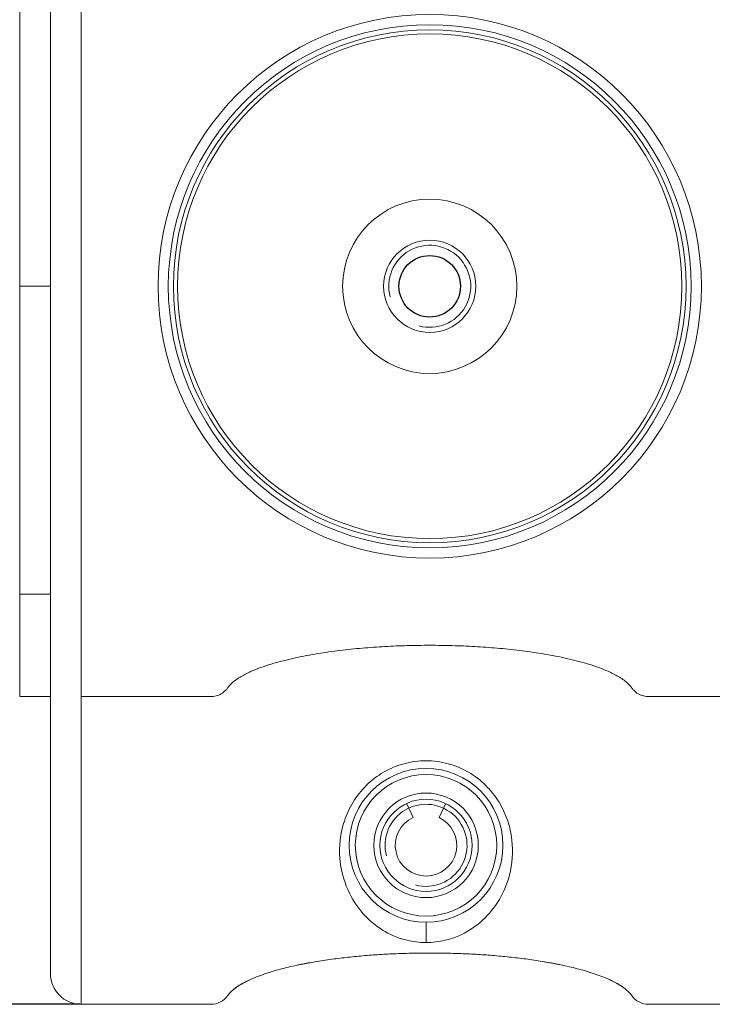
# Model space of a CAD drawing. Header units: millimetres. Extents: x 18546 to 26367, y -13731 to -7651.
# Tile 20 of 40: x 25312 to 25346, y -7810 to -7762. Entities that reach past the tile are written whole.
import ezdxf

# ---------------------------------------------------------------- set-up
doc = ezdxf.new("R2010")
doc.units = ezdxf.units.MM
doc.header["$LTSCALE"] = 50
doc.header["$PDMODE"] = 2
doc.layers.get('0').update_dxf_attribs({"lineweight": 18})
doc.layers.add('02___PRT_ALL_AXES', color=7, linetype='Continuous')
doc.styles.get("Standard").update_dxf_attribs({"font": 'txt', "bigfont": 'gbcbig.shx'})
doc.dimstyles.new('DIMSTYLE_1', dxfattribs={"dimtxt": 3.5, "dimasz": 3.5, "dimexe": 0.18, "dimexo": 0.0625, "dimgap": 0.09, "dimtad": 1, "dimdsep": 46, "dimtxsty": 'Standard', "dimblk": '_FILLED', "dimblk1": '_FILLED', "dimblk2": '_FILLED', "dimcen": 0.09, "dimadec": 0, "dimazin": 0, "dimtp": 0.01, "dimtm": 0.01, "dimtfac": 1, "dimtofl": 0, "dimtmove": 0, "dimatfit": 3, "dimldrblk": '_FILLED', "dimfxl": 1, "dimtolj": 1, "dimarcsym": 0})

# ---------------------------------------------------------------- blocks, each defined once
blk = doc.blocks.new('_FILLED')
at = {"color": 0, "linetype": 'ByBlock'}
blk.add_solid([(0, 0), (-1, 0.2143), (-1, -0.2143)], dxfattribs=at)
blk = doc.blocks.new('*D42')
at = {"color": 0, "linetype": 'Continuous', "lineweight": -2, "ltscale": 0.6, "transparency": 16777216}
for p, q in [((25253.732, -7738.045), (25253.732, -7672.963)), ((25460.182, -7793.407), (25460.182, -7672.963)), ((25450.182, -7673.143), (25263.732, -7673.143))]:
    blk.add_line(p, q, dxfattribs=at)
at = {"layer": 'Defpoints', "color": 0, "linetype": 'Continuous', "ltscale": 0.6, "transparency": 16777216}
for p in [(25253.732, -7673.143), (25253.732, -7738.107), (25460.182, -7793.47)]:
    blk.add_point(p, dxfattribs=at)
at = {"color": 0, "linetype": 'Continuous', "lineweight": -2, "ltscale": 0.6, "transparency": 16777216, "xscale": 10, "yscale": 10, "zscale": 10, "rotation": 180}
blk.add_blockref('_FILLED', (25253.732, -7673.143), dxfattribs=at)
at = {"color": 0, "linetype": 'Continuous', "lineweight": -2, "ltscale": 0.6, "transparency": 16777216, "xscale": 10, "yscale": 10, "zscale": 10}
blk.add_blockref('_FILLED', (25460.182, -7673.143), dxfattribs=at)
at = {"color": 0, "linetype": 'Continuous', "ltscale": 0.6, "transparency": 16777216, "insert": (25356.957, -7666.553), "char_height": 13, "attachment_point": 5}
blk.add_mtext('\\A1;{\\fSimSun|b0|i0|c134|p2;206.5mm}', dxfattribs=at)
blk = doc.blocks.new('*D43')
at = {"color": 0, "linetype": 'Continuous', "lineweight": -2, "ltscale": 0.6, "transparency": 16777216}
for p, q in [((25253.669, -7738.42), (25243.959, -7738.42)), ((25244.139, -7800.42), (25244.139, -7748.42)), ((25315.169, -7810.42), (25243.959, -7810.42))]:
    blk.add_line(p, q, dxfattribs=at)
at = {"layer": 'Defpoints', "color": 0, "linetype": 'Continuous', "ltscale": 0.6, "transparency": 16777216}
for p in [(25244.139, -7738.42), (25253.732, -7738.42), (25315.232, -7810.42)]:
    blk.add_point(p, dxfattribs=at)
at = {"color": 0, "linetype": 'Continuous', "lineweight": -2, "ltscale": 0.6, "transparency": 16777216, "xscale": 10, "yscale": 10, "zscale": 10}
for p, rotation in [((25244.139, -7738.42), 90), ((25244.139, -7810.42), 270)]:
    blk.add_blockref('_FILLED', p, dxfattribs=dict(at, rotation=rotation))
at = {"color": 0, "linetype": 'Continuous', "ltscale": 0.6, "transparency": 16777216, "insert": (25237.549, -7774.42), "char_height": 13, "attachment_point": 5, "rotation": 90}
blk.add_mtext('\\A1;{\\fSimSun|b0|i0|c134|p2;72mm}', dxfattribs=at)

msp = doc.modelspace()

# ---------------------------------------------------------------- linework, layer by layer
at = {"color": 3, "linetype": 'Continuous'}
for p, q in [((25312.232, -7795.42), (25312.232, -7741.52)), ((25313.732, -7807.92), (25313.732, -7742.92))]:
    msp.add_line(p, q, dxfattribs=at)
at = {"color": 7, "linetype": 'Continuous'}
for p, q in [((25315.232, -7795.42), (25315.232, -7755.42)), ((25312.232, -7775.42), (25313.732, -7775.42)), ((25313.732, -7790.42), (25312.232, -7790.42)), ((25313.732, -7795.42), (25312.232, -7795.42)), ((25315.232, -7795.42), (25315.232, -7810.42)), ((25331.418, -7801.31), (25331.108, -7800.646)), ((25332.995, -7800.646), (25332.686, -7801.31)), ((25313.732, -7807.92), (25313.732, -7808.92)), ((25338.232, -7808.42), (25338.233, -7808.42)), ((25315.232, -7810.42), (25321.559, -7810.42)), ((25342.904, -7810.42), (25349.232, -7810.42))]:
    msp.add_line(p, q, dxfattribs=at)
for centre, radius in [((25332.232, -7775.42), 13.25), ((25332.232, -7775.42), 12.75), ((25332.232, -7775.42), 12.5), ((25332.232, -7775.42), 12.3), ((25332.232, -7775.42), 4.25), ((25332.232, -7775.42), 2.25), ((25332.052, -7802.67), 3.75), ((25332.052, -7802.67), 3.45), ((25332.052, -7802.67), 2.55), ((25332.052, -7802.67), 2.25)]:
    msp.add_circle(centre, radius, dxfattribs=at)
at = {"color": 2, "linetype": 'Continuous'}
for centre in [(25332.232, -7775.42), (25332.052, -7802.67)]:
    msp.add_arc(centre, 2, 255, 195, dxfattribs=at)
at = {"color": 7, "linetype": 'Continuous'}
for centre, radius, start, end in [((25332.052, -7802.67), 1.5, 115, 65), ((25330.65, -7832.081), 24.07, 100.223, 101.0533), ((25330.762, -7832.706), 24.705, 99.4559, 100.2231), ((25333.695, -7832.74), 24.739, 79.8058, 80.595), ((25333.78, -7832.267), 24.259, 79.4249, 79.8044), ((25333.838, -7831.955), 23.941, 78.9455, 79.4251), ((25315.232, -7808.92), 1.5, 180, 270), ((25330.491, -7831.271), 23.244, 101.0514, 101.7212), ((25333.966, -7831.306), 23.28, 78.2989, 78.9482), ((25325.934, -7814.634), 5.953, 114.1982, 115.7058), ((25338.532, -7814.628), 5.946, 64.2755, 65.8042), ((25321.559, -7809.42), 1, 270, 325.156), ((25342.904, -7809.42), 1, 214.844, 270)]:
    msp.add_arc(centre, radius, start, end, dxfattribs=at)
for points, knots in [([(25315.232, -7795.42), (25315.597, -7795.42), (25316.329, -7795.42), (25317.243, -7795.42), (25317.974, -7795.42), (25318.522, -7795.42), (25319.071, -7795.42), (25319.619, -7795.42), (25320.076, -7795.42), (25320.442, -7795.42), (25320.716, -7795.42), (25320.99, -7795.421), (25321.219, -7795.418), (25321.402, -7795.421), (25321.584, -7795.425), (25321.814, -7795.4), (25322.07, -7795.294), (25322.253, -7795.151), (25322.368, -7795.009), (25322.448, -7794.898), (25322.543, -7794.798), (25322.679, -7794.676), (25322.864, -7794.54), (25323.099, -7794.398), (25323.342, -7794.272), (25323.675, -7794.121), (25324.103, -7793.958), (25324.8, -7793.738), (25325.688, -7793.519), (25326.767, -7793.318), (25327.853, -7793.166), (25328.945, -7793.053), (25330.039, -7792.975), (25331.135, -7792.93), (25332.232, -7792.915), (25333.329, -7792.93), (25334.425, -7792.975), (25335.519, -7793.053), (25336.61, -7793.166), (25337.697, -7793.318), (25338.775, -7793.519), (25339.664, -7793.738), (25340.361, -7793.958), (25340.788, -7794.121), (25341.121, -7794.272), (25341.365, -7794.398), (25341.6, -7794.54), (25341.784, -7794.676), (25341.92, -7794.798), (25341.999, -7794.881), (25342.056, -7794.952), (25342.109, -7795.028), (25342.211, -7795.151), (25342.393, -7795.293), (25342.649, -7795.402), (25342.925, -7795.426), (25343.199, -7795.421), (25343.473, -7795.418), (25343.839, -7795.421), (25344.296, -7795.419), (25344.844, -7795.42), (25345.393, -7795.42), (25345.941, -7795.42), (25346.49, -7795.42), (25347.221, -7795.42), (25348.135, -7795.42), (25348.866, -7795.42), (25349.232, -7795.42)], [0, 0, 0, 0, 0.031253, 0.062506, 0.078132, 0.093759, 0.109385, 0.125011, 0.140638, 0.148451, 0.156264, 0.164078, 0.17189, 0.175799, 0.179707, 0.187513, 0.195319, 0.20312, 0.20703, 0.210937, 0.214843, 0.218749, 0.226559, 0.234371, 0.242183, 0.249996, 0.265619, 0.281244, 0.31249, 0.34374, 0.374991, 0.406242, 0.437494, 0.468746, 0.499997, 0.531249, 0.562501, 0.593753, 0.625004, 0.656255, 0.687505, 0.718751, 0.734376, 0.749999, 0.757812, 0.765624, 0.773436, 0.781246, 0.785152, 0.789057, 0.79101, 0.792964, 0.796874, 0.804679, 0.812488, 0.820296, 0.82811, 0.835922, 0.843736, 0.859362, 0.874989, 0.890615, 0.906241, 0.921868, 0.937494, 0.968747, 1, 1, 1, 1]), ([(25332.054, -7807.407), (25331.743, -7807.407), (25331.199, -7807.344), (25330.294, -7807.045), (25329.373, -7806.473), (25328.491, -7805.46), (25327.884, -7804.077), (25327.777, -7802.667), (25328.038, -7801.459), (25328.462, -7800.539), (25329.112, -7799.715), (25329.965, -7799.062), (25330.968, -7798.644), (25331.692, -7798.548), (25332.052, -7798.548)], [0, 0, 0, 0, 0.068765, 0.119879, 0.210437, 0.304901, 0.412997, 0.539717, 0.610418, 0.684858, 0.761939, 0.84062, 0.920139, 1, 1, 1, 1]), ([(25332.052, -7798.548), (25332.413, -7798.548), (25333.136, -7798.644), (25334.139, -7799.063), (25334.992, -7799.715), (25335.642, -7800.537), (25336.065, -7801.455), (25336.329, -7802.659), (25336.225, -7804.066), (25335.624, -7805.449), (25334.747, -7806.464), (25333.827, -7807.04), (25332.916, -7807.343), (25332.368, -7807.408), (25332.054, -7807.407)], [0, 0, 0, 0, 0.079855, 0.159342, 0.237963, 0.314943, 0.389243, 0.459784, 0.586181, 0.69404, 0.788409, 0.879088, 0.93052, 1, 1, 1, 1]), ([(25332.054, -7807.407), (25332.056, -7807.384), (25332.058, -7807.318), (25332.06, -7807.197), (25332.062, -7807.04), (25332.062, -7806.895), (25332.061, -7806.777), (25332.061, -7806.693), (25332.06, -7806.617), (25332.059, -7806.551), (25332.057, -7806.504), (25332.056, -7806.472), (25332.055, -7806.454), (25332.055, -7806.44), (25332.054, -7806.429), (25332.053, -7806.424), (25332.053, -7806.42), (25332.052, -7806.42)], [0, 0, 0, 0, 0.072548, 0.200448, 0.366892, 0.549992, 0.640257, 0.725674, 0.803377, 0.870838, 0.925759, 0.947964, 0.966398, 0.980885, 0.991338, 0.9977, 1, 1, 1, 1]), ([(25326.23, -7808.42), (25326.333, -7808.401), (25326.57, -7808.358), (25326.94, -7808.297), (25327.35, -7808.237), (25327.755, -7808.184), (25328.162, -7808.135), (25328.562, -7808.093), (25328.968, -7808.056), (25329.38, -7808.023), (25329.786, -7807.995), (25330.187, -7807.972), (25330.605, -7807.952), (25331.004, -7807.938), (25331.413, -7807.928), (25331.827, -7807.921), (25332.231, -7807.919), (25332.638, -7807.921), (25333.047, -7807.928), (25333.456, -7807.938), (25333.868, -7807.953), (25334.269, -7807.972), (25334.683, -7807.995), (25335.087, -7808.023), (25335.497, -7808.056), (25335.903, -7808.094), (25336.307, -7808.136), (25336.714, -7808.184), (25337.12, -7808.238), (25337.521, -7808.297), (25337.897, -7808.359), (25338.13, -7808.401), (25338.233, -7808.42)], [0, 0, 0, 0, 0.026049, 0.059894, 0.093738, 0.127583, 0.161427, 0.195272, 0.229116, 0.262961, 0.296805, 0.33065, 0.364494, 0.398339, 0.432183, 0.466028, 0.499872, 0.533717, 0.567561, 0.601406, 0.63525, 0.669095, 0.702939, 0.736784, 0.770628, 0.804473, 0.838318, 0.872162, 0.906007, 0.939851, 0.973696, 1, 1, 1, 1]), ([(25322.377, -7809.989), (25322.389, -7809.974), (25322.49, -7809.855), (25322.695, -7809.649), (25323.045, -7809.425), (25323.399, -7809.243), (25323.776, -7809.081), (25324.167, -7808.939), (25324.552, -7808.816), (25324.945, -7808.706), (25325.343, -7808.606), (25325.744, -7808.516), (25326.036, -7808.457), (25326.2, -7808.426), (25326.23, -7808.42)], [0, 0, 0, 0, 0.013952, 0.110337, 0.206722, 0.303106, 0.399491, 0.495876, 0.592261, 0.688645, 0.78503, 0.881415, 0.977799, 1, 1, 1, 1]), ([(25338.233, -7808.42), (25338.263, -7808.426), (25338.425, -7808.457), (25338.728, -7808.518), (25339.125, -7808.607), (25339.524, -7808.707), (25339.906, -7808.815), (25340.307, -7808.942), (25340.677, -7809.078), (25341.063, -7809.241), (25341.427, -7809.43), (25341.764, -7809.645), (25341.973, -7809.855), (25342.075, -7809.974), (25342.087, -7809.989)], [0, 0, 0, 0, 0.021502, 0.118014, 0.214526, 0.311038, 0.40755, 0.504062, 0.600574, 0.697086, 0.793598, 0.89011, 0.986622, 1, 1, 1, 1]), ([(25322.664, -7809.693), (25322.712, -7809.653), (25322.847, -7809.553), (25322.988, -7809.465), (25323.078, -7809.413)], [0, 0, 0, 0, 0.372486, 1, 1, 1, 1]), ([(25341.383, -7809.412), (25341.474, -7809.464), (25341.609, -7809.548), (25341.737, -7809.643), (25341.779, -7809.676)], [0, 0, 0, 0, 0.663327, 1, 1, 1, 1])]:
    msp.add_open_spline(points, degree=3, knots=knots, dxfattribs=at)
msp.add_open_spline([(25323.078, -7809.413), (25323.168, -7809.362), (25323.259, -7809.315), (25323.352, -7809.27)], degree=3, dxfattribs=at)
at = {"layer": '02___PRT_ALL_AXES', "color": 7, "linetype": 'Continuous'}
msp.add_circle((25332.232, -7775.42), 1.5, dxfattribs=at)

# ---------------------------------------------------------------- dimensions: what is measured, and where the dimension line sits
at = {"color": 4, "linetype": 'Continuous'}
dim = msp.add_linear_dim(base=(25253.731755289, -7673.142613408), p1=(25460.181755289, -7793.469926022), p2=(25253.731755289, -7738.107426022), text='{\\fSimSun|b0|i0|c134|p2;<>mm}', dimstyle='DIMSTYLE_1', override={"dimtxt": 13, "dimasz": 10, "dimdec": 1}, dxfattribs=at)
dim.commit()
dim.dimension.update_dxf_attribs({"geometry": '*D42', "text_midpoint": (25356.956755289, -7673.142613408), "dimtype": 160})
dim = msp.add_linear_dim(base=(25244.139, -7738.42), p1=(25315.232, -7810.42), p2=(25253.732, -7738.42), angle=90, text='{\\fSimSun|b0|i0|c134|p2;<>mm}', dimstyle='DIMSTYLE_1', override={"dimtxt": 13, "dimasz": 10, "dimdec": 1}, dxfattribs=at)
dim.commit()
dim.dimension.update_dxf_attribs({"geometry": '*D43', "text_midpoint": (25237.549, -7774.42)})

doc.saveas('drawing.dxf')
